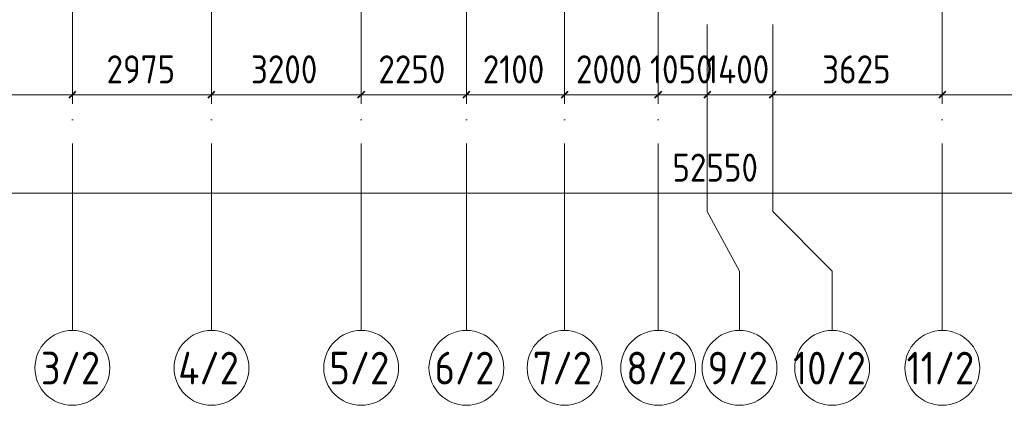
# Model space of a CAD drawing. Header units: millimetres. Extents: x -30540 to 143646, y -11730 to 123410.
# Tile 30 of 114: x 23709 to 44760, y 66225 to 74469. Entities that reach past the tile are written whole.
import ezdxf

# ---------------------------------------------------------------- set-up
doc = ezdxf.new("R2010")
doc.units = ezdxf.units.MM
doc.linetypes.add('ADSK_Линия сетки', pattern=[5000, 4000, -500, 0, -500])
for name, color, linetype, lineweight in [('A-____-____-DIMS', 7, 'Continuous', 9), ('A-____-____-DIMS-200', 7, 'Continuous', 9), ('S-GRID-____-IDEN', 7, 'Continuous', 9), ('S-GRID-____-OTLN', 7, 'Continuous', 9)]:
    doc.layers.add(name, color=color, linetype=linetype, lineweight=lineweight)
doc.styles.add('GOST Common_2', font='GOST_Common.ttf', dxfattribs={"width": 0.9, "height": 700})
doc.styles.add('GOST Common_3', font='GOST_Common.ttf', dxfattribs={"width": 0.9, "height": 600})
doc.dimstyles.new('ADSK_Основной_3_мм_2', dxfattribs={"dimscale": 304.8, "dimtxt": 603.428998, "dimasz": 0.492126, "dimexe": 0.984252, "dimexo": 0.984252, "dimgap": 0.19685, "dimtad": 1, "dimdec": 0, "dimdsep": 46, "dimtxsty": 'GOST Common_3', "dimblk1": 'OBLIQUE', "dimblk2": 'OBLIQUE', "dimsah": 1, "dimcen": 0.09, "dimdle": 0.984252, "dimazin": 2, "dimtfac": 1, "dimtdec": 4, "dimtix": 1, "dimtmove": 0, "dimatfit": 3, "dimfxl": 1, "dimtvp": 1, "dimtolj": 1, "dimtzin": 0, "dimarcsym": 2})

# ---------------------------------------------------------------- blocks, each defined once
blk = doc.blocks.new('Ось сетки - Круг_Ø8 мм-6577-Кровля')
at = {"layer": 'S-GRID-____-IDEN', "color": 253, "true_color": 0xaaaaaa}
for start, end in [(360, 180), (180, 360)]:
    blk.add_arc((0, 0), 4, start, end, dxfattribs=at)
blk = doc.blocks.new('DIMBLOCK49-Кровля')
at = {"layer": 'A-____-____-DIMS-200', "color": 8, "true_color": 0x808080}
for p, q in [((19035, 72669), (19035, 73163)), ((24835, 72669), (24835, 73163)), ((19035, 72863), (24835, 72863)), ((19035, 72863), (19035, 72669)), ((24835, 72863), (24835, 72669))]:
    blk.add_line(p, q, dxfattribs=at)
at = {"layer": 'A-____-____-DIMS-200', "color": 8, "lineweight": 40, "true_color": 0x808080}
for p, q in [((19035, 72863), (18960, 72788)), ((19035, 72863), (19110, 72938)), ((24835, 72863), (24760, 72788)), ((24835, 72863), (24910, 72938))]:
    blk.add_line(p, q, dxfattribs=at)
at = {"layer": 'A-____-____-DIMS-200', "color": 0, "insert": (21178, 73707), "char_height": 600, "width": 1816.42, "attachment_point": 1, "line_spacing_factor": 1.022761, "style": 'GOST Common_3'}
blk.add_mtext('5800', dxfattribs=at)
blk = doc.blocks.new('_Oblique')
at = {"color": 0, "linetype": 'ByBlock', "lineweight": -2}
blk.add_line((-0.5, -0.5), (0.5, 0.5), dxfattribs=at)
blk = doc.blocks.new('DIMBLOCK50-Кровля')
at = {"layer": 'A-____-____-DIMS-200', "color": 8, "true_color": 0x808080}
for p, q in [((24835, 72669), (24835, 73163)), ((27810, 72669), (27810, 73163)), ((24835, 72863), (27810, 72863)), ((24835, 72863), (24835, 72669)), ((27810, 72863), (27810, 72669))]:
    blk.add_line(p, q, dxfattribs=at)
at = {"layer": 'A-____-____-DIMS-200', "color": 8, "lineweight": 40, "true_color": 0x808080}
for p, q in [((24835, 72863), (24760, 72788)), ((24835, 72863), (24910, 72938)), ((27810, 72863), (27735, 72788)), ((27810, 72863), (27885, 72938))]:
    blk.add_line(p, q, dxfattribs=at)
at = {"layer": 'A-____-____-DIMS-200', "color": 0, "insert": (25566, 73707), "char_height": 600, "width": 1816.42, "attachment_point": 1, "line_spacing_factor": 1.022761, "style": 'GOST Common_3'}
blk.add_mtext('2975', dxfattribs=at)
blk = doc.blocks.new('DIMBLOCK51-Кровля')
at = {"layer": 'A-____-____-DIMS-200', "color": 8, "true_color": 0x808080}
for p, q in [((27810, 72669), (27810, 73163)), ((31010, 72669), (31010, 73163)), ((27810, 72863), (31010, 72863)), ((27810, 72863), (27810, 72669)), ((31010, 72863), (31010, 72669))]:
    blk.add_line(p, q, dxfattribs=at)
at = {"layer": 'A-____-____-DIMS-200', "color": 8, "lineweight": 40, "true_color": 0x808080}
for p, q in [((27810, 72863), (27735, 72788)), ((27810, 72863), (27885, 72938)), ((31010, 72863), (30935, 72788)), ((31010, 72863), (31085, 72938))]:
    blk.add_line(p, q, dxfattribs=at)
at = {"layer": 'A-____-____-DIMS-200', "color": 0, "insert": (28653, 73707), "char_height": 600, "width": 1816.42, "attachment_point": 1, "line_spacing_factor": 1.022761, "style": 'GOST Common_3'}
blk.add_mtext('3200', dxfattribs=at)
blk = doc.blocks.new('DIMBLOCK52-Кровля')
at = {"layer": 'A-____-____-DIMS-200', "color": 8, "true_color": 0x808080}
for p, q in [((31010, 72669), (31010, 73163)), ((33260, 72669), (33260, 73163)), ((31010, 72863), (33260, 72863)), ((31010, 72863), (31010, 72669)), ((33260, 72863), (33260, 72669))]:
    blk.add_line(p, q, dxfattribs=at)
at = {"layer": 'A-____-____-DIMS-200', "color": 8, "lineweight": 40, "true_color": 0x808080}
for p, q in [((31010, 72863), (30935, 72788)), ((31010, 72863), (31085, 72938)), ((33260, 72863), (33185, 72788)), ((33260, 72863), (33335, 72938))]:
    blk.add_line(p, q, dxfattribs=at)
at = {"layer": 'A-____-____-DIMS-200', "color": 0, "insert": (31378, 73707), "char_height": 600, "width": 1816.42, "attachment_point": 1, "line_spacing_factor": 1.022761, "style": 'GOST Common_3'}
blk.add_mtext('2250', dxfattribs=at)
blk = doc.blocks.new('DIMBLOCK53-Кровля')
at = {"layer": 'A-____-____-DIMS-200', "color": 8, "true_color": 0x808080}
for p, q in [((33260, 72669), (33260, 73163)), ((35360, 72669), (35360, 73163)), ((33260, 72863), (35360, 72863)), ((33260, 72863), (33260, 72669)), ((35360, 72863), (35360, 72669))]:
    blk.add_line(p, q, dxfattribs=at)
at = {"layer": 'A-____-____-DIMS-200', "color": 8, "lineweight": 40, "true_color": 0x808080}
for p, q in [((33260, 72863), (33185, 72788)), ((33260, 72863), (33335, 72938)), ((35360, 72863), (35285, 72788)), ((35360, 72863), (35435, 72938))]:
    blk.add_line(p, q, dxfattribs=at)
at = {"layer": 'A-____-____-DIMS-200', "color": 0, "insert": (33610, 73707), "char_height": 600, "width": 1681.42, "attachment_point": 1, "line_spacing_factor": 1.022761, "style": 'GOST Common_3'}
blk.add_mtext('2100', dxfattribs=at)
blk = doc.blocks.new('DIMBLOCK54-Кровля')
at = {"layer": 'A-____-____-DIMS-200', "color": 8, "true_color": 0x808080}
for p, q in [((35360, 72669), (35360, 73163)), ((37360, 72669), (37360, 73163)), ((35360, 72863), (37360, 72863)), ((35360, 72863), (35360, 72669)), ((37360, 72863), (37360, 72669))]:
    blk.add_line(p, q, dxfattribs=at)
at = {"layer": 'A-____-____-DIMS-200', "color": 8, "lineweight": 40, "true_color": 0x808080}
for p, q in [((35360, 72863), (35285, 72788)), ((35360, 72863), (35435, 72938)), ((37360, 72863), (37285, 72788)), ((37360, 72863), (37435, 72938))]:
    blk.add_line(p, q, dxfattribs=at)
at = {"layer": 'A-____-____-DIMS-200', "color": 0, "insert": (35603, 73707), "char_height": 600, "width": 1816.42, "attachment_point": 1, "line_spacing_factor": 1.022761, "style": 'GOST Common_3'}
blk.add_mtext('2000', dxfattribs=at)
blk = doc.blocks.new('DIMBLOCK55-Кровля')
at = {"layer": 'A-____-____-DIMS-200', "color": 8, "true_color": 0x808080}
for p, q in [((37360, 72669), (37360, 73163)), ((38410, 72669), (38410, 73163)), ((37360, 72863), (38410, 72863)), ((37360, 72863), (37360, 72669)), ((38410, 72863), (38410, 72669))]:
    blk.add_line(p, q, dxfattribs=at)
at = {"layer": 'A-____-____-DIMS-200', "color": 8, "lineweight": 40, "true_color": 0x808080}
for p, q in [((37360, 72863), (37285, 72788)), ((37360, 72863), (37435, 72938)), ((38410, 72863), (38335, 72788)), ((38410, 72863), (38485, 72938))]:
    blk.add_line(p, q, dxfattribs=at)
at = {"layer": 'A-____-____-DIMS-200', "color": 0, "insert": (37185, 73707), "char_height": 600, "width": 1681.42, "attachment_point": 1, "line_spacing_factor": 1.022761, "style": 'GOST Common_3'}
blk.add_mtext('1050', dxfattribs=at)
blk = doc.blocks.new('DIMBLOCK56-Кровля')
at = {"layer": 'A-____-____-DIMS-200', "color": 8, "true_color": 0x808080}
for p, q in [((38410, 72669), (38410, 73163)), ((39810, 72669), (39810, 73163)), ((38410, 72863), (39810, 72863)), ((38410, 72863), (38410, 72669)), ((39810, 72863), (39810, 72669))]:
    blk.add_line(p, q, dxfattribs=at)
at = {"layer": 'A-____-____-DIMS-200', "color": 8, "lineweight": 40, "true_color": 0x808080}
for p, q in [((38410, 72863), (38335, 72788)), ((38410, 72863), (38485, 72938)), ((39810, 72863), (39735, 72788)), ((39810, 72863), (39885, 72938))]:
    blk.add_line(p, q, dxfattribs=at)
at = {"layer": 'A-____-____-DIMS-200', "color": 0, "insert": (38384, 73707), "char_height": 600, "width": 1742.78, "attachment_point": 1, "line_spacing_factor": 1.022761, "style": 'GOST Common_3'}
blk.add_mtext('1400', dxfattribs=at)
blk = doc.blocks.new('DIMBLOCK57-Кровля')
at = {"layer": 'A-____-____-DIMS-200', "color": 8, "true_color": 0x808080}
for p, q in [((39810, 72669), (39810, 73163)), ((43435, 72669), (43435, 73163)), ((39810, 72863), (43435, 72863)), ((39810, 72863), (39810, 72669)), ((43435, 72863), (43435, 72669))]:
    blk.add_line(p, q, dxfattribs=at)
at = {"layer": 'A-____-____-DIMS-200', "color": 8, "lineweight": 40, "true_color": 0x808080}
for p, q in [((39810, 72863), (39735, 72788)), ((39810, 72863), (39885, 72938)), ((43435, 72863), (43360, 72788)), ((43435, 72863), (43510, 72938))]:
    blk.add_line(p, q, dxfattribs=at)
at = {"layer": 'A-____-____-DIMS-200', "color": 0, "insert": (40866, 73707), "char_height": 600, "width": 1816.42, "attachment_point": 1, "line_spacing_factor": 1.022761, "style": 'GOST Common_3'}
blk.add_mtext('3625', dxfattribs=at)
blk = doc.blocks.new('DIMBLOCK58-Кровля')
at = {"layer": 'A-____-____-DIMS-200', "color": 8, "true_color": 0x808080}
for p, q in [((43435, 72669), (43435, 73163)), ((51005, 72669), (51005, 73163)), ((43435, 72863), (51005, 72863)), ((43435, 72863), (43435, 72669)), ((51005, 72863), (51005, 72669))]:
    blk.add_line(p, q, dxfattribs=at)
at = {"layer": 'A-____-____-DIMS-200', "color": 8, "lineweight": 40, "true_color": 0x808080}
for p, q in [((43435, 72863), (43360, 72788)), ((43435, 72863), (43510, 72938)), ((51005, 72863), (50930, 72788)), ((51005, 72863), (51080, 72938))]:
    blk.add_line(p, q, dxfattribs=at)
at = {"layer": 'A-____-____-DIMS-200', "color": 0, "insert": (46463, 73707), "char_height": 600, "width": 1816.42, "attachment_point": 1, "line_spacing_factor": 1.022761, "style": 'GOST Common_3'}
blk.add_mtext('7570', dxfattribs=at)
blk = doc.blocks.new('DIMBLOCK61-Кровля')
at = {"layer": 'A-____-____-DIMS-200', "color": 8, "true_color": 0x808080}
for p, q in [((12335, 70568), (12335, 71062)), ((64885, 70568), (64885, 71062)), ((12035, 70762), (65185, 70762)), ((12335, 70762), (12335, 70568)), ((64885, 70762), (64885, 70568))]:
    blk.add_line(p, q, dxfattribs=at)
at = {"layer": 'A-____-____-DIMS-200', "color": 8, "lineweight": 40, "true_color": 0x808080}
for p, q in [((12335, 70762), (12260, 70687)), ((12335, 70762), (12410, 70837)), ((64885, 70762), (64810, 70687)), ((64885, 70762), (64960, 70837))]:
    blk.add_line(p, q, dxfattribs=at)
at = {"layer": 'A-____-____-DIMS-200', "color": 0, "insert": (37664, 71606), "char_height": 600, "width": 2270.53, "attachment_point": 1, "line_spacing_factor": 1.022761, "style": 'GOST Common_3'}
blk.add_mtext('52550', dxfattribs=at)

msp = doc.modelspace()

# ---------------------------------------------------------------- linework, layer by layer
at = {"layer": 'S-GRID-____-OTLN', "color": 253, "linetype": 'ADSK_Линия сетки', "true_color": 0xaaaaaa}
for p, q in [((24835.3, 67824.7), (24835.3, 122287.9)), ((27810.3, 67824.7), (27810.3, 122287.9)), ((31010.3, 67824.7), (31010.3, 122287.9)), ((33260.3, 67824.7), (33260.3, 122287.9)), ((35360.3, 67824.7), (35360.3, 122287.9)), ((37360.3, 67824.7), (37360.3, 122287.9)), ((38410.3, 70364.7), (38410.3, 122287.9)), ((39810.3, 70364.7), (39810.3, 122287.9)), ((43435.3, 67824.7), (43435.3, 122287.9))]:
    msp.add_line(p, q, dxfattribs=at)
at = {"layer": 'S-GRID-____-OTLN', "color": 253, "true_color": 0xaaaaaa}
for p, q in [((38410.3, 70364.7), (39098.5, 69094.7)), ((39810.3, 70364.7), (41080.3, 69094.7)), ((39098.5, 69094.7), (39098.5, 67824.7)), ((41080.3, 69094.7), (41080.3, 67824.7))]:
    msp.add_line(p, q, dxfattribs=at)

# ---------------------------------------------------------------- block references
at = {"layer": 'S-GRID-____-IDEN', "color": 253, "true_color": 0xaaaaaa, "xscale": 199.9999999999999, "yscale": 199.9999999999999, "zscale": 199.9999999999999}
for p in [(24835.3, 67024.7), (27810.3, 67024.7), (31010.3, 67024.7), (33260.3, 67024.7), (35360.3, 67024.7), (37360.3, 67024.7), (39098.5, 67024.7), (41080.3, 67024.7), (43435.3, 67024.7)]:
    msp.add_blockref('Ось сетки - Круг_Ø8 мм-6577-Кровля', p, dxfattribs=at)

# ---------------------------------------------------------------- texts
at = {"layer": 'S-GRID-____-IDEN', "color": 253, "true_color": 0xaaaaaa, "char_height": 700, "attachment_point": 1, "style": 'GOST Common_2'}
for s, insert, width in [('3/2', (24161.3, 67369.8), 1630.632), ('4/2', (27100.3, 67369.8), 1717.215), ('5/2', (30330, 67369.8), 1645.063), ('6/2', (32580, 67369.8), 1645.063), ('7/2', (34680, 67369.8), 1645.063), ('8/2', (36680, 67369.8), 1645.063), ('9/2', (38418.3, 67369.8), 1645.063), ('10/2', (40245.2, 67369.8), 2020.252), ('11/2', (42672.2, 67369.8), 1847.088)]:
    msp.add_mtext(s, dxfattribs=dict(at, insert=insert, width=width))

# ---------------------------------------------------------------- dimensions: what is measured, and where the dimension line sits
at = {"layer": 'A-____-____-DIMS', "color": 8, "true_color": 0x808080}
for base, p1, p2, override, picture, middle in [((24835.3, 72862.6), (19035.3, 72968.7), (24835.3, 72968.7), {"dimpost": '<>', "dimfxl": 5800}, 'DIMBLOCK49-Кровля', (21935.3, 73222.6)), ((27810.3, 72862.6), (24835.3, 72968.7), (27810.3, 72968.7), {"dimpost": '<>', "dimfxl": 2975}, 'DIMBLOCK50-Кровля', (26322.8, 73222.6)), ((31010.3, 72862.6), (27810.3, 72968.7), (31010.3, 72968.7), {"dimpost": '<>', "dimfxl": 3200}, 'DIMBLOCK51-Кровля', (29410.3, 73222.6)), ((33260.3, 72862.6), (31010.3, 72968.7), (33260.3, 72968.7), {"dimpost": '<>', "dimfxl": 2250}, 'DIMBLOCK52-Кровля', (32135.3, 73222.6)), ((35360.3, 72862.6), (33260.3, 72968.7), (35360.3, 72968.7), {"dimpost": '<>', "dimfxl": 2100}, 'DIMBLOCK53-Кровля', (34310.3, 73222.6)), ((37360.3, 72862.6), (35360.3, 72968.7), (37360.3, 72968.7), {"dimpost": '<>', "dimfxl": 2000}, 'DIMBLOCK54-Кровля', (36360.3, 73222.6)), ((38410.3, 72862.6), (37360.3, 72968.7), (38410.3, 72968.7), {"dimpost": '<>', "dimfxl": 1050}, 'DIMBLOCK55-Кровля', (37885.3, 73222.6)), ((39810.3, 72862.6), (38410.3, 72968.7), (39810.3, 72968.7), {"dimpost": '<>', "dimfxl": 1400}, 'DIMBLOCK56-Кровля', (39110.3, 73222.6)), ((43435.3, 72862.6), (39810.3, 72968.7), (43435.3, 72968.7), {"dimpost": '<>', "dimfxl": 3625}, 'DIMBLOCK57-Кровля', (41622.8, 73222.6)), ((51005.3, 72862.6), (43435.3, 72968.7), (51005.3, 72968.7), {"dimpost": '<>', "dimfxl": 7570}, 'DIMBLOCK58-Кровля', (47220.3, 73222.6)), ((64885.3, 70762.2), (12335.3, 70868.3), (64885.3, 70868.3), {"dimpost": '<>', "dimfxl": 52550}, 'DIMBLOCK61-Кровля', (38610.3, 71122.2))]:
    dim = msp.add_linear_dim(base=base, p1=p1, p2=p2, dimstyle='ADSK_Основной_3_мм_2', override=override, dxfattribs=at)
    dim.commit()
    dim.dimension.update_dxf_attribs({"geometry": picture, "text_midpoint": middle})

doc.saveas('drawing.dxf')
